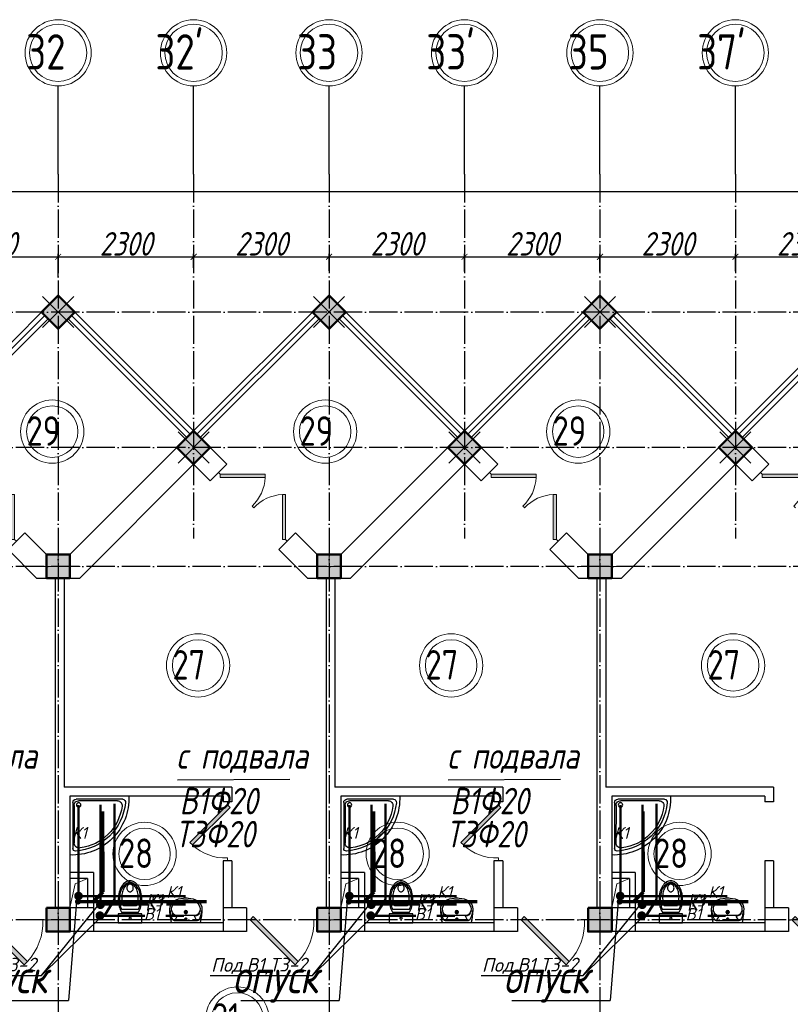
# Model space of a CAD drawing. Extents: x -4445 to 1909585, y 1860 to 289234.
# Tile 81 of 110: x 532863 to 545949, y 248593 to 265310. Entities that reach past the tile are written whole.
import ezdxf

# ---------------------------------------------------------------- set-up
doc = ezdxf.new("R2010")
doc.units = 0
doc.header["$LTSCALE"] = 0.5
doc.header["$MEASUREMENT"] = 0
doc.header["$PDMODE"] = 34
doc.header["$PDSIZE"] = 3
doc.linetypes.add('ACAD_ISO04W100', pattern=[30, 24, -3, 0, -3])
doc.layers.get('0').update_dxf_attribs({"linetype": 'CONTINUOUS', "lineweight": 18})
doc.layers.get('DEFPOINTS').update_dxf_attribs({"color": 2, "linetype": 'CONTINUOUS', "lineweight": 13})
for name, color, linetype in [('kolonn', 7, 'CONTINUOUS'), ('os', 3, 'CONTINUOUS'), ('su', 7, 'CONTINUOUS')]:
    doc.layers.add(name, color=color, linetype=linetype)
doc.layers.add('ВК', color=7, linetype='CONTINUOUS', lineweight=25)
doc.layers.add('К1', color=24, linetype='бытовая канализация', lineweight=70)
doc.styles.get("Standard").update_dxf_attribs({"font": 'spds.shx', "oblique": 15})
doc.styles.add('style1', font='isocpeui.ttf', dxfattribs={"height": 80})
doc.styles.add('Констр', font='isocpeui.ttf')
doc.linetypes.add('бытовая канализация', pattern='A,5,-0.5,["К1",Standard,S=0.7,R=0,X=0,Y=-0.35],-2', length=7.5)
doc.dimstyles.new('ISO-25', dxfattribs={"dimtxt": 400, "dimasz": 100, "dimexe": 50, "dimexo": 50, "dimgap": 20, "dimtad": 1, "dimdec": 0, "dimtxsty": 'Standard', "dimblk": 'ARCHTICK', "dimcen": 20, "dimclrd": 1, "dimclre": 1, "dimadec": 0, "dimazin": 0, "dimtfac": 1, "dimtdec": 0, "dimtmove": 0, "dimatfit": 3, "dimldrblk": 'ARCHTICK', "dimfxl": 1, "dimarcsym": 0})

# ---------------------------------------------------------------- blocks, each defined once
blk = doc.blocks.new('jfgjhsdf')
blk.add_hatch(color=1).paths.add_polyline_path([(-593, 731), (-637, 687), (0, 50), (44, 94)])
at = {"color": 1}
for p, q in [((0, 1000), (0, 950)), ((0, 50), (0, 0))]:
    blk.add_line(p, q, dxfattribs=at)
blk.add_lwpolyline([(0, 50), (-637, 687), (-593, 731), (44, 94), (0, 50)], dxfattribs=at)
blk.add_arc((-33, 130), 821, 87.662, 132.9147, dxfattribs=at)
blk = doc.blocks.new('ghsdd')
at = {"ltscale": 50}
h = blk.add_hatch(color=256, dxfattribs=at)
h.paths.add_polyline_path([(0, 200), (-200, 200), (-200, 0), (0, 0)])
h.paths.add_polyline_path([(200, 0), (200, 200), (0, 200), (0, 0)])
h.paths.add_polyline_path([(0, 0), (-200, 0), (-200, -200), (0, -200)])
h.paths.add_polyline_path([(0, 0), (0, -200), (200, -200), (200, 0)])
at = {"lineweight": 0}
for p, q in [((0, -374), (0, 374)), ((-374, 0), (374, 0))]:
    blk.add_line(p, q, dxfattribs=at)
at = {"lineweight": 50, "ltscale": 50}
blk.add_lwpolyline([(200, 200), (200, -200), (-200, -200), (-200, 200), (200, 200)], dxfattribs=at)
blk = doc.blocks.new('_ArchTick')
at = {"color": 0, "linetype": 'ByBlock', "const_width": 0.15}
blk.add_lwpolyline([(-0.5, -0.5), (0.5, 0.5)], dxfattribs=at)
blk = doc.blocks.new('*D2681')
at = {"color": 1, "lineweight": -2, "transparency": 16777216}
for p, q in [((531216, 260919), (531216, 261334)), ((533516, 260935), (533516, 261334)), ((531216, 261284), (533516, 261284))]:
    blk.add_line(p, q, dxfattribs=at)
at = {"layer": 'DEFPOINTS', "color": 0, "transparency": 16777216}
for p in [(533516, 261284), (531216, 260869), (533516, 260885)]:
    blk.add_point(p, dxfattribs=at)
at = {"color": 1, "lineweight": -2, "transparency": 16777216, "xscale": 100, "yscale": 100, "zscale": 100, "rotation": 180}
blk.add_blockref('_ArchTick', (531216, 261284), dxfattribs=at)
at = {"color": 1, "lineweight": -2, "transparency": 16777216, "xscale": 100, "yscale": 100, "zscale": 100}
blk.add_blockref('_ArchTick', (533516, 261284), dxfattribs=at)
at = {"color": 0, "transparency": 16777216, "insert": (532366, 261504), "char_height": 400, "attachment_point": 5}
blk.add_mtext('2300', dxfattribs=at)
blk = doc.blocks.new('*D2682')
at = {"color": 1, "lineweight": -2, "transparency": 16777216}
for p, q in [((533516, 260935), (533516, 261334)), ((535816, 261096), (535816, 261334)), ((533516, 261284), (535816, 261284))]:
    blk.add_line(p, q, dxfattribs=at)
at = {"layer": 'DEFPOINTS', "color": 0, "transparency": 16777216}
for p in [(535816, 261284), (535816, 261046), (533516, 260885)]:
    blk.add_point(p, dxfattribs=at)
at = {"color": 1, "lineweight": -2, "transparency": 16777216, "xscale": 100, "yscale": 100, "zscale": 100, "rotation": 180}
blk.add_blockref('_ArchTick', (533516, 261284), dxfattribs=at)
at = {"color": 1, "lineweight": -2, "transparency": 16777216, "xscale": 100, "yscale": 100, "zscale": 100}
blk.add_blockref('_ArchTick', (535816, 261284), dxfattribs=at)
at = {"color": 0, "transparency": 16777216, "insert": (534666, 261504), "char_height": 400, "attachment_point": 5}
blk.add_mtext('2300', dxfattribs=at)
blk = doc.blocks.new('*D2683')
at = {"color": 1, "lineweight": -2, "transparency": 16777216}
for p, q in [((535816, 261096), (535816, 261334)), ((538116, 261048), (538116, 261334)), ((535816, 261284), (538116, 261284))]:
    blk.add_line(p, q, dxfattribs=at)
at = {"layer": 'DEFPOINTS', "color": 0, "transparency": 16777216}
for p in [(538116, 261284), (535816, 261046), (538116, 260998)]:
    blk.add_point(p, dxfattribs=at)
at = {"color": 1, "lineweight": -2, "transparency": 16777216, "xscale": 100, "yscale": 100, "zscale": 100, "rotation": 180}
blk.add_blockref('_ArchTick', (535816, 261284), dxfattribs=at)
at = {"color": 1, "lineweight": -2, "transparency": 16777216, "xscale": 100, "yscale": 100, "zscale": 100}
blk.add_blockref('_ArchTick', (538116, 261284), dxfattribs=at)
at = {"color": 0, "transparency": 16777216, "insert": (536966, 261504), "char_height": 400, "attachment_point": 5}
blk.add_mtext('2300', dxfattribs=at)
blk = doc.blocks.new('*D2684')
at = {"color": 1, "lineweight": -2, "transparency": 16777216}
for p, q in [((538116, 261048), (538116, 261334)), ((540416, 261032), (540416, 261334)), ((538116, 261284), (540416, 261284))]:
    blk.add_line(p, q, dxfattribs=at)
at = {"layer": 'DEFPOINTS', "color": 0, "transparency": 16777216}
for p in [(540416, 261284), (538116, 260998), (540416, 260982)]:
    blk.add_point(p, dxfattribs=at)
at = {"color": 1, "lineweight": -2, "transparency": 16777216, "xscale": 100, "yscale": 100, "zscale": 100, "rotation": 180}
blk.add_blockref('_ArchTick', (538116, 261284), dxfattribs=at)
at = {"color": 1, "lineweight": -2, "transparency": 16777216, "xscale": 100, "yscale": 100, "zscale": 100}
blk.add_blockref('_ArchTick', (540416, 261284), dxfattribs=at)
at = {"color": 0, "transparency": 16777216, "insert": (539266, 261504), "char_height": 400, "attachment_point": 5}
blk.add_mtext('2300', dxfattribs=at)
blk = doc.blocks.new('*D2685')
at = {"color": 1, "lineweight": -2, "transparency": 16777216}
for p, q in [((540416, 261032), (540416, 261334)), ((542716, 261032), (542716, 261334)), ((540416, 261284), (542716, 261284))]:
    blk.add_line(p, q, dxfattribs=at)
at = {"layer": 'DEFPOINTS', "color": 0, "transparency": 16777216}
for p in [(542716, 261284), (540416, 260982), (542716, 260982)]:
    blk.add_point(p, dxfattribs=at)
at = {"color": 1, "lineweight": -2, "transparency": 16777216, "xscale": 100, "yscale": 100, "zscale": 100, "rotation": 180}
blk.add_blockref('_ArchTick', (540416, 261284), dxfattribs=at)
at = {"color": 1, "lineweight": -2, "transparency": 16777216, "xscale": 100, "yscale": 100, "zscale": 100}
blk.add_blockref('_ArchTick', (542716, 261284), dxfattribs=at)
at = {"color": 0, "transparency": 16777216, "insert": (541566, 261504), "char_height": 400, "attachment_point": 5}
blk.add_mtext('2300', dxfattribs=at)
blk = doc.blocks.new('*D2686')
at = {"color": 1, "lineweight": -2, "transparency": 16777216}
for p, q in [((542716, 261032), (542716, 261334)), ((545016, 261042), (545016, 261334)), ((542716, 261284), (545016, 261284))]:
    blk.add_line(p, q, dxfattribs=at)
at = {"layer": 'DEFPOINTS', "color": 0, "transparency": 16777216}
for p in [(545016, 261284), (542716, 260982), (545016, 260992)]:
    blk.add_point(p, dxfattribs=at)
at = {"color": 1, "lineweight": -2, "transparency": 16777216, "xscale": 100, "yscale": 100, "zscale": 100, "rotation": 180}
blk.add_blockref('_ArchTick', (542716, 261284), dxfattribs=at)
at = {"color": 1, "lineweight": -2, "transparency": 16777216, "xscale": 100, "yscale": 100, "zscale": 100}
blk.add_blockref('_ArchTick', (545016, 261284), dxfattribs=at)
at = {"color": 0, "transparency": 16777216, "insert": (543866, 261504), "char_height": 400, "attachment_point": 5}
blk.add_mtext('2300', dxfattribs=at)
blk = doc.blocks.new('*D2687')
at = {"color": 1, "lineweight": -2, "transparency": 16777216}
for p, q in [((545016, 261042), (545016, 261334)), ((547316, 261042), (547316, 261334)), ((545016, 261284), (547316, 261284))]:
    blk.add_line(p, q, dxfattribs=at)
at = {"layer": 'DEFPOINTS', "color": 0, "transparency": 16777216}
for p in [(547316, 261284), (545016, 260992), (547316, 260992)]:
    blk.add_point(p, dxfattribs=at)
at = {"color": 1, "lineweight": -2, "transparency": 16777216, "xscale": 100, "yscale": 100, "zscale": 100, "rotation": 180}
blk.add_blockref('_ArchTick', (545016, 261284), dxfattribs=at)
at = {"color": 1, "lineweight": -2, "transparency": 16777216, "xscale": 100, "yscale": 100, "zscale": 100}
blk.add_blockref('_ArchTick', (547316, 261284), dxfattribs=at)
at = {"color": 0, "transparency": 16777216, "insert": (546166, 261504), "char_height": 400, "attachment_point": 5}
blk.add_mtext('2300', dxfattribs=at)
blk = doc.blocks.new('*D2693')
at = {"color": 1, "lineweight": -2, "transparency": 16777216}
for p, q in [((469316, 262255), (469316, 262440)), ((556516, 262390), (469316, 262390)), ((556516, 262255), (556516, 262440))]:
    blk.add_line(p, q, dxfattribs=at)
at = {"layer": 'DEFPOINTS', "color": 0, "transparency": 16777216}
for p in [(469316, 262390), (469316, 262205), (556516, 262205)]:
    blk.add_point(p, dxfattribs=at)
at = {"color": 1, "lineweight": -2, "transparency": 16777216, "xscale": 100, "yscale": 100, "zscale": 100, "rotation": 180}
blk.add_blockref('_ArchTick', (469316, 262390), dxfattribs=at)
at = {"color": 1, "lineweight": -2, "transparency": 16777216, "xscale": 100, "yscale": 100, "zscale": 100}
blk.add_blockref('_ArchTick', (556516, 262390), dxfattribs=at)
at = {"color": 0, "transparency": 16777216, "insert": (512916, 262625), "char_height": 400, "attachment_point": 5}
blk.add_mtext('87200', dxfattribs=at)
blk = doc.blocks.new('Podd_igl_as100x100')
for p, q in [((-54, 897), (-54, 104)), ((0, 1000), (0, 0)), ((-80, 808), (-80, 153)), ((0, 0), (-1000, 0)), ((-106, 50), (-891, 50)), ((-158, 74), (-799, 73))]:
    blk.add_line(p, q)
blk.add_circle((-152, 149), 37.8)
for centre, radius, start, end in [((-42, 42), 959, 87.5145, 182.4855), ((-22, 34), 914, 95.7508, 176.1666), ((-67, 71), 821, 97.4497, 172.9032), ((-160, 806), 80.2, 1.4931, 100.036), ((-109, 889), 55.4, 7.9715, 94.7418), ((-799, 157), 84.3, 169.7158, 269.999), ((-891, 93), 43.1, 176.352, 270.7469), ((-155, 149), 75.6, 267.8648, 3.2153), ((-107, 102), 52.6, 270.31, 1.996)]:
    blk.add_arc(centre, radius, start, end)
blk = doc.blocks.new('UM_8')
for p, q in [((244, 0), (-244, 0)), ((-182, -45), (-146, -110)), ((175, -30), (-175, -30)), ((142, -120), (-132, -120)), ((27, -61), (-27, -61)), ((0, -88), (0, -34)), ((0, -145), (0, -215)), ((182, -45), (146, -110)), ((35, -180), (-35, -180))]:
    blk.add_line(p, q)
for centre, radius in [((0, -180), 27), ((0, -61), 17), ((0, -180), 17)]:
    blk.add_circle(centre, radius)
for centre, radius, start, end in [((-244, 0), 0.5, 90, 167.3206), ((244, 0), 0.5, 12.6794, 90), ((894, -257), 1167, 167.3206, 178.6525), ((68, -206), 330, 154.5977, 180.3349), ((-104, -233), 138, 141.0504, 245.2718), ((-175, -90), 60, 90, 154.5977), ((-104, -233), 148, 141.0504, 147.7493), ((-139, -232), 123, 98.7111, 129.9424), ((-139, -232), 113, 86.1548, 129.9424), ((139, -232), 113, 50.0576, 93.8452), ((139, -232), 123, 50.0576, 81.2889), ((104, -233), 138, 294.7282, 38.9496), ((175, -90), 60, 25.4023, 90), ((104, -233), 148, 32.2507, 38.9496), ((-68, -206), 330, 359.6651, 25.4023), ((-894, -257), 1167, 1.3475, 12.6794), ((-104, -234), 169, 178.312, 234.1043), ((-273, -229), 0.5, 358.312, 358.6525), ((104, -234), 169, 305.8957, 1.688), ((273, -229), 0.5, 181.3475, 181.688), ((-27, -71), 347, 239.6448, 267.5368), ((-27, -71), 317, 244.8898, 267.5368), ((0, 80), 500, 265.1692, 274.8308), ((0, 80), 470, 265.1692, 274.8308), ((27, -71), 317, 272.4632, 300.3552), ((27, -71), 347, 272.4632, 300.3552)]:
    blk.add_arc(centre, radius, start, end)
blk = doc.blocks.new('UniTAZZ_3')
for p, q in [((-152, 200), (-152, -200)), ((0, 200), (-152, 200)), ((0, -200), (0, 200)), ((-293, -112), (-293, 112)), ((-230, -144), (-230, 144)), ((-178, -144), (-178, 144)), ((-152, -200), (0, -200))]:
    blk.add_line(p, q)
blk.add_circle((-76, 0), 17)
for centre, radius, start, end in [((-435, -148), 343, 104.7867, 122.5078), ((-397, -291), 491, 90, 104.7867), ((-399, -261), 441, 90, 104.7867), ((-399, -261), 441, 75.2133, 90), ((-397, -291), 491, 75.2133, 90), ((-359, -148), 343, 58.1489, 75.2133), ((-581, 0), 131, 146.9765, 180), ((-581, 0), 131, 180, 213.0235), ((-493, -57), 235, 122.5078, 146.9765), ((-564, 0), 117, 146.9765, 180), ((-575, 0), 87.7, 145.7058, 180), ((-575, 0), 87.7, 180, 214.2942), ((-485, -51), 211, 122.5078, 146.9765), ((-610, 0), 46, 153.6325, 180), ((-610, 0), 46, 180, 206.3675), ((-600, -5), 56.5, 129.8827, 153.6325), ((-507, -46), 170, 121.2723, 145.7058), ((-594, -12), 66, 109.092, 129.8827), ((-590, -23), 78.1, 90, 109.092), ((-433, -133), 308, 104.7867, 122.5078), ((-462, -121), 257, 104.1209, 121.2723), ((-590, -23), 78.1, 70.908, 90), ((-586, -12), 66, 50.1173, 70.908), ((-580, -5), 56.5, 26.3675, 50.1173), ((-571, 0), 46, 0, 26.3675), ((-571, 0), 46, 333.6325, 0), ((-432, -238), 378, 90, 104.1209), ((-432, -238), 378, 75.8791, 90), ((-403, -121), 257, 64.7964, 75.8791), ((-365, -133), 308, 63.9053, 75.2133), ((-493, 57), 235, 213.0235, 237.4922), ((-564, 0), 117, 180, 213.0235), ((-485, 51), 211, 213.0235, 237.4922), ((-600, 5), 56.5, 206.3675, 230.1173), ((-507, 47), 170, 214.2942, 238.7277), ((-594, 12), 66, 230.1173, 250.908), ((-435, 148), 343, 237.4922, 255.2133), ((-590, 24), 78.1, 250.908, 270), ((-433, 132), 308, 237.4922, 255.2133), ((-462, 121), 257, 238.7277, 255.8791), ((-590, 24), 78.1, 270, 289.092), ((-586, 12), 66, 289.092, 309.8827), ((-580, 5), 56.5, 309.8827, 333.6325), ((-432, 238), 378, 255.8791, 270), ((-399, 261), 441, 255.2133, 270), ((-432, 238), 378, 270, 284.1209), ((-399, 261), 441, 270, 284.7867), ((-403, 121), 257, 284.1209, 295.2036), ((-365, 132), 308, 284.7867, 296.0947), ((-359, 148), 343, 284.7867, 301.8511), ((-397, 291), 491, 255.2133, 270), ((-397, 291), 491, 270, 284.7867)]:
    blk.add_arc(centre, radius, start, end)

msp = doc.modelspace()

# ---------------------------------------------------------------- linework, layer by layer
for p, q in [((531215.854, 258328.622), (533515.854, 260628.622)), ((535815.854, 258328.622), (533515.854, 260628.622)), ((535815.854, 258328.622), (538115.854, 260628.622)), ((540415.854, 258328.622), (538115.854, 260628.622)), ((540415.854, 258328.622), (542715.854, 260628.622)), ((545015.854, 258328.622), (542715.854, 260628.622)), ((545015.854, 258328.622), (547315.854, 260628.622))]:
    msp.add_line(p, q)
at = {"color": 1}
for p, q in [((531272.423, 258272.053), (533289.58, 260289.21)), ((535759.286, 258272.053), (533742.129, 260289.21)), ((535872.423, 258272.053), (537889.58, 260289.21)), ((540359.286, 258272.053), (538342.129, 260289.21)), ((540472.423, 258272.053), (542489.58, 260289.21)), ((544959.286, 258272.053), (542942.129, 260289.21)), ((545072.423, 258272.053), (547089.58, 260289.21)), ((531328.991, 258215.485), (533346.149, 260232.642)), ((535702.717, 258215.485), (533685.56, 260232.642)), ((535928.991, 258215.485), (537946.149, 260232.642)), ((540302.717, 258215.485), (538285.56, 260232.642)), ((540528.991, 258215.485), (542546.149, 260232.642)), ((544902.717, 258215.485), (542885.56, 260232.642)), ((545128.991, 258215.485), (547146.149, 260232.642))]:
    msp.add_line(p, q, dxfattribs=at)
at = {"lineweight": 30}
for p, q in [((533715.854, 256228.622), (535815.854, 258328.622)), ((536381.54, 257762.936), (535815.854, 258328.622)), ((538315.854, 256228.622), (540415.854, 258328.622)), ((540981.54, 257762.936), (540415.854, 258328.622)), ((542915.854, 256228.622), (545015.854, 258328.622)), ((545581.54, 257762.936), (545015.854, 258328.622)), ((533881.54, 255828.622), (535815.854, 257762.936)), ((536098.697, 257480.094), (535815.854, 257762.936)), ((536098.697, 257480.094), (536381.54, 257762.936)), ((538481.54, 255828.622), (540415.854, 257762.936)), ((540698.697, 257480.094), (540415.854, 257762.936)), ((540698.697, 257480.094), (540981.54, 257762.936)), ((543081.54, 255828.622), (545015.854, 257762.936)), ((545298.697, 257480.094), (545015.854, 257762.936)), ((545298.697, 257480.094), (545581.54, 257762.936)), ((532665.423, 256313.367), (532948.266, 256596.21)), ((533315.854, 256228.622), (532948.266, 256596.21)), ((537265.423, 256313.367), (537548.266, 256596.21)), ((537915.854, 256228.622), (537548.266, 256596.21)), ((541865.423, 256313.367), (542148.266, 256596.21)), ((542515.854, 256228.622), (542148.266, 256596.21)), ((533150.169, 255828.622), (532665.423, 256313.367)), ((537750.169, 255828.622), (537265.423, 256313.367)), ((542350.169, 255828.622), (541865.423, 256313.367)), ((533315.854, 256228.622), (533715.854, 256228.622)), ((537915.854, 256228.622), (538315.854, 256228.622)), ((542515.854, 256228.622), (542915.854, 256228.622)), ((533150.169, 255828.622), (533881.54, 255828.622)), ((533465.854, 255828.622), (533465.854, 250228.622)), ((533615.854, 255828.622), (533615.854, 252278.622)), ((537750.169, 255828.622), (538481.54, 255828.622)), ((538065.854, 255828.622), (538065.854, 250228.622)), ((538215.854, 255828.622), (538215.854, 252278.622)), ((542350.169, 255828.622), (543081.54, 255828.622)), ((542665.854, 255828.622), (542665.854, 250228.622)), ((542815.854, 255828.622), (542815.854, 252278.622)), ((536465.854, 252278.622), (533615.854, 252278.622)), ((536465.854, 252278.622), (536465.854, 252028.622)), ((541065.854, 252278.622), (538215.854, 252278.622)), ((541065.854, 252278.622), (541065.854, 252028.622)), ((545665.854, 252278.622), (542815.854, 252278.622)), ((545665.854, 252278.622), (545665.854, 252028.622)), ((533715.854, 252128.622), (533715.854, 250228.622)), ((536315.854, 252128.622), (533715.854, 252128.622)), ((536315.854, 252128.622), (536315.854, 252028.622)), ((540915.854, 252128.622), (538315.854, 252128.622)), ((538315.854, 252128.622), (538315.854, 250228.622)), ((540915.854, 252128.622), (540915.854, 252028.622)), ((542915.854, 252128.622), (542915.854, 250228.622)), ((545515.854, 252128.622), (542915.854, 252128.622)), ((545515.854, 252128.622), (545515.854, 252028.622)), ((536465.854, 252028.622), (536315.854, 252028.622)), ((541065.854, 252028.622), (540915.854, 252028.622)), ((545665.854, 252028.622), (545515.854, 252028.622)), ((536315.854, 251028.622), (536315.854, 249828.622)), ((536465.854, 251028.622), (536315.854, 251028.622)), ((536465.854, 251028.622), (536465.854, 250228.622)), ((541065.854, 251028.622), (540915.854, 251028.622)), ((540915.854, 251028.622), (540915.854, 249828.622)), ((541065.854, 251028.622), (541065.854, 250228.622)), ((545515.854, 251028.622), (545515.854, 249828.622)), ((545665.854, 251028.622), (545515.854, 251028.622)), ((545665.854, 251028.622), (545665.854, 250228.622)), ((534115.854, 250828.622), (533715.854, 250828.622)), ((534115.854, 250828.622), (534115.854, 249828.622)), ((538715.854, 250828.622), (538315.854, 250828.622)), ((538715.854, 250828.622), (538715.854, 249828.622)), ((543315.854, 250828.622), (542915.854, 250828.622)), ((543315.854, 250828.622), (543315.854, 249828.622)), ((534015.854, 250728.622), (533715.854, 250728.622)), ((534015.854, 250728.622), (534015.854, 250228.622)), ((538615.854, 250728.622), (538315.854, 250728.622)), ((538615.854, 250728.622), (538615.854, 250228.622)), ((543215.854, 250728.622), (542915.854, 250728.622)), ((543215.854, 250728.622), (543215.854, 250228.622)), ((533315.854, 250228.622), (533315.854, 249828.622)), ((534115.854, 250228.622), (533315.854, 250228.622)), ((536715.854, 250228.622), (536315.854, 250228.622)), ((536715.854, 250228.622), (536715.854, 249828.622)), ((538715.854, 250228.622), (537915.854, 250228.622)), ((537915.854, 250228.622), (537915.854, 249828.622)), ((541315.854, 250228.622), (540915.854, 250228.622)), ((541315.854, 250228.622), (541315.854, 249828.622)), ((542515.854, 250228.622), (542515.854, 249828.622)), ((543315.854, 250228.622), (542515.854, 250228.622)), ((545915.854, 250228.622), (545515.854, 250228.622)), ((545915.854, 250228.622), (545915.854, 249828.622)), ((536315.854, 249978.622), (534115.854, 249978.622)), ((540915.854, 249978.622), (538715.854, 249978.622)), ((545515.854, 249978.622), (543315.854, 249978.622)), ((536715.854, 249828.622), (533315.854, 249828.622)), ((541315.854, 249828.622), (537915.854, 249828.622)), ((545915.854, 249828.622), (542515.854, 249828.622))]:
    msp.add_line(p, q, dxfattribs=at)
for points in [[(533233.012, 260345.779), (533515.854, 260628.622), (533798.697, 260345.779), (533515.854, 260062.936)], [(537833.012, 260345.779), (538115.854, 260628.622), (538398.697, 260345.779), (538115.854, 260062.936)], [(542433.012, 260345.779), (542715.854, 260628.622), (542998.697, 260345.779), (542715.854, 260062.936)]]:
    msp.add_lwpolyline(points, close=True, dxfattribs=at)
for points in [[(533715.854, 250228.622), (533804.026, 250640.401), (534015.854, 250728.622)], [(538315.854, 250228.622), (538404.026, 250640.401), (538615.854, 250728.622)], [(542915.854, 250228.622), (543004.026, 250640.401), (543215.854, 250728.622)]]:
    msp.add_lwpolyline(points)
at = {"color": 1}
for centre, radius in [((533415.34, 258316.12), 537.019), ((538050.649, 258316.12), 537.019), ((542347.973, 258316.12), 537.019), ((533415.34, 258316.12), 437.019), ((538050.649, 258316.12), 437.019), ((542347.973, 258316.12), 437.019), ((535892.465, 254346.354), 537.019), ((535892.465, 254346.354), 437.019), ((540189.79, 254346.354), 537.019), ((540189.79, 254346.354), 437.019), ((544977.869, 254346.354), 537.019), ((544977.869, 254346.354), 437.019), ((534983.92, 251146.744), 537.019), ((539281.244, 251146.744), 537.019), ((544069.324, 251146.744), 537.019), ((534983.92, 251146.744), 437.019), ((539281.244, 251146.744), 437.019), ((544069.324, 251146.744), 437.019), ((536560.887, 248351.973), 537.019), ((536560.887, 248351.973), 437.019)]:
    msp.add_circle(centre, radius, dxfattribs=at)
at = {"layer": 'os', "color": 0}
for p, q in [((533515.854, 262684.873), (533515.854, 264184.873)), ((535815.854, 262684.873), (535815.854, 264184.873)), ((538115.854, 262684.873), (538115.854, 264184.873)), ((540415.854, 262684.873), (540415.854, 264184.873)), ((542715.854, 262684.873), (542715.854, 264184.873)), ((545015.854, 262684.873), (545015.854, 264184.873))]:
    msp.add_line(p, q, dxfattribs=at)
at = {"layer": 'os', "color": 3, "linetype": 'ACAD_ISO04W100', "ltscale": 40}
for p, q in [((533515.854, 262684.873), (533515.854, 201461.156)), ((535815.854, 262684.873), (535815.854, 256500.141)), ((538115.854, 262684.873), (538115.854, 201461.156)), ((540415.854, 262684.873), (540415.854, 256500.141)), ((542715.854, 262684.873), (542715.854, 201461.156)), ((545015.854, 262684.873), (545015.854, 256500.141)), ((558481.194, 260343.622), (467065.931, 260343.622)), ((558481.194, 258043.622), (467065.931, 258043.622)), ((558481.194, 256028.622), (467065.931, 256028.622)), ((558481.194, 250028.622), (467065.931, 250028.622))]:
    msp.add_line(p, q, dxfattribs=at)
at = {"layer": 'os', "color": 0, "lineweight": 0}
for centre, radius in [((533515.854, 264747.373), 562.5), ((535815.854, 264747.373), 562.5), ((538115.854, 264747.373), 562.5), ((540415.854, 264747.373), 562.5), ((542715.854, 264747.373), 562.5), ((545015.854, 264747.373), 562.5), ((533515.854, 264747.373), 487.5), ((535815.854, 264747.373), 487.5), ((538115.854, 264747.373), 487.5), ((540415.854, 264747.373), 487.5), ((542715.854, 264747.373), 487.5), ((545015.854, 264747.373), 487.5)]:
    msp.add_circle(centre, radius, dxfattribs=at)
at = {"layer": 'ВК', "color": 7, "ltscale": 10}
for p, q in [((533234.104, 249082.563), (534234.006, 250322.66)), ((537834.104, 249082.563), (538834.006, 250322.66)), ((542434.104, 249082.563), (543434.006, 250322.66)), ((534262.725, 250096.239), (533234.104, 249082.563)), ((538862.725, 250096.239), (537834.104, 249082.563)), ((543462.725, 250096.239), (542434.104, 249082.563))]:
    msp.add_line(p, q, dxfattribs=at)
at = {"layer": 'ВК', "color": 7, "ltscale": 30}
for p, q in [((531499.122, 249082.563), (533234.104, 249082.563)), ((536099.122, 249082.563), (537834.104, 249082.563)), ((540699.122, 249082.563), (542434.104, 249082.563))]:
    msp.add_line(p, q, dxfattribs=at)
at = {"layer": 'ВК', "color": 34, "lineweight": 50, "ltscale": 10}
for points in [[(533863.29, 251976.608), (533863.29, 250420.775)], [(538463.29, 251976.608), (538463.29, 250420.775)], [(543063.29, 251976.608), (543063.29, 250420.775)], [(533859.915, 250426.747), (535679.247, 250426.747)], [(538459.915, 250426.747), (540279.247, 250426.747)], [(543059.915, 250426.747), (544879.247, 250426.747)]]:
    msp.add_lwpolyline(points, dxfattribs=at)
at = {"layer": 'ВК', "color": 1, "lineweight": 50, "ltscale": 10}
for points in [[(534236.36, 250287.263), (534236.36, 251977.152)], [(538836.36, 250287.263), (538836.36, 251977.152)], [(543436.36, 250287.263), (543436.36, 251977.152)], [(534234.006, 250285.147), (535041.049, 250285.147)], [(535353.832, 250285.147), (535678.625, 250285.147)], [(538834.006, 250285.147), (539641.049, 250285.147)], [(539953.832, 250285.147), (540278.625, 250285.147)], [(543434.006, 250285.147), (544241.049, 250285.147)], [(544553.832, 250285.147), (544878.625, 250285.147)]]:
    msp.add_lwpolyline(points, dxfattribs=at)
at = {"layer": 'ВК', "color": 5, "lineweight": 50, "ltscale": 10}
for points in [[(534306.733, 250106.405), (534474.693, 250371.72), (534474.693, 251996.104)], [(538906.733, 250106.405), (539074.693, 250371.72), (539074.693, 251996.104)], [(543506.733, 250106.405), (543674.693, 250371.72), (543674.693, 251996.104)], [(534230.004, 250097.295), (534987.57, 250097.295)], [(535345.732, 250097.295), (535649.95, 250097.295)], [(538830.004, 250097.295), (539587.57, 250097.295)], [(539945.732, 250097.295), (540249.95, 250097.295)], [(543430.004, 250097.295), (544187.57, 250097.295)], [(544545.732, 250097.295), (544849.95, 250097.295)]]:
    msp.add_lwpolyline(points, dxfattribs=at)
at = {"layer": 'ВК', "color": 34, "ltscale": 30, "const_width": 69.97}
for points in [[(533823.582, 250431.414, 1), (533899.636, 250431.852, 1)], [(538423.582, 250431.414, 1), (538499.636, 250431.852, 1)], [(543023.582, 250431.414, 1), (543099.636, 250431.852, 1)]]:
    msp.add_lwpolyline(points, format="xyb", close=True, dxfattribs=at)
at = {"layer": 'ВК', "color": 1, "ltscale": 10, "const_width": 74.975}
for points in [[(534196.493, 250285.147, 1), (534271.518, 250285.147, 1)], [(538796.493, 250285.147, 1), (538871.518, 250285.147, 1)], [(543396.493, 250285.147, 1), (543471.518, 250285.147, 1)]]:
    msp.add_lwpolyline(points, format="xyb", close=True, dxfattribs=at)
at = {"layer": 'ВК', "color": 5, "ltscale": 10, "const_width": 74.975}
for points in [[(534187.7, 250096.239, 1), (534262.725, 250096.239, 1)], [(538787.7, 250096.239, 1), (538862.725, 250096.239, 1)], [(543387.7, 250096.239, 1), (543462.725, 250096.239, 1)]]:
    msp.add_lwpolyline(points, format="xyb", close=True, dxfattribs=at)
at = {"layer": 'К1', "color": 0, "lineweight": 25}
for p, q in [((537447.443, 252410.188), (535540.398, 252399.312)), ((542047.443, 252410.188), (540140.398, 252399.312))]:
    msp.add_line(p, q, dxfattribs=at)
at = {"layer": 'К1'}
for p, q in [((534282.031, 250502.603), (534274.777, 251864.782)), ((538882.031, 250502.603), (538874.777, 251864.782)), ((543457.031, 250502.603), (543449.777, 251864.782)), ((534115.854, 250335.857), (534282.031, 250502.603)), ((538715.854, 250335.857), (538882.031, 250502.603)), ((543290.854, 250335.857), (543457.031, 250502.603)), ((533851.179, 250335.857), (536033.932, 250335.857)), ((538451.179, 250335.857), (540633.932, 250335.857)), ((543051.179, 250335.857), (545233.932, 250335.857))]:
    msp.add_line(p, q, dxfattribs=at)
at = {"layer": 'К1', "color": 18, "lineweight": 25, "true_color": 0x000000}
for p, q in [((533826.179, 250335.857), (533689.147, 248658.863)), ((538426.179, 250335.857), (538289.147, 248658.863)), ((543026.179, 250335.857), (542889.147, 248658.863)), ((532019.088, 248657.485), (533689.147, 248658.863)), ((536619.088, 248657.485), (538289.147, 248658.863)), ((541219.088, 248657.485), (542889.147, 248658.863))]:
    msp.add_line(p, q, dxfattribs=at)
at = {"layer": 'К1', "const_width": 50}
for points in [[(533826.179, 250335.857, 1), (533876.179, 250335.857, 1)], [(538426.179, 250335.857, 1), (538476.179, 250335.857, 1)], [(543026.179, 250335.857, 1), (543076.179, 250335.857, 1)]]:
    msp.add_lwpolyline(points, format="xyb", close=True, dxfattribs=at)

# ---------------------------------------------------------------- block references
for p, xscale, yscale, zscale, rotation in [((536240.118, 257621.515), 0.8461538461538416, 0.8461538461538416, 0.8461538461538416, 225.0000000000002), ((540840.118, 257621.515), 0.8461538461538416, 0.8461538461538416, 0.8461538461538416, 225.0000000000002), ((545440.118, 257621.515), 0.8461538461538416, 0.8461538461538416, 0.8461538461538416, 225.0000000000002), ((532806.845, 256454.789), -0.8461538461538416, 0.8461538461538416, 0.8461538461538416, 45.00000000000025), ((537406.845, 256454.789), -0.8461538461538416, 0.8461538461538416, 0.8461538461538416, 45.00000000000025), ((542006.845, 256454.789), -0.8461538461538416, 0.8461538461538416, 0.8461538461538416, 45.00000000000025), ((532115.854, 250028.622), -1.2, 1.2, 1.2, 270), ((536715.854, 250028.622), -1.2, 1.2, 1.2, 270), ((541315.854, 250028.622), -1.2, 1.2, 1.2, 270), ((545915.854, 250028.622), -1.2, 1.2, 1.2, 270)]:
    msp.add_blockref('jfgjhsdf', p, dxfattribs=dict(xscale=xscale, yscale=yscale, zscale=zscale, rotation=rotation))
at = {"xscale": -1, "rotation": 180}
for p in [(536390.854, 252028.622), (540990.854, 252028.622)]:
    msp.add_blockref('jfgjhsdf', p, dxfattribs=at)
at = {"layer": 'kolonn', "rotation": 45}
for p in [(533515.854, 260345.779), (538115.854, 260345.779), (542715.854, 260345.779)]:
    msp.add_blockref('ghsdd', p, dxfattribs=at)
at = {"layer": 'kolonn', "xscale": -1, "rotation": 315}
for p in [(535815.854, 258045.779), (540415.854, 258045.779), (545015.854, 258045.779)]:
    msp.add_blockref('ghsdd', p, dxfattribs=at)
at = {"layer": 'kolonn', "xscale": -1}
for p in [(533515.854, 256028.622), (538115.854, 256028.622), (542715.854, 256028.622), (533515.854, 250028.622), (538115.854, 250028.622), (542715.854, 250028.622)]:
    msp.add_blockref('ghsdd', p, dxfattribs=at)
at = {"layer": 'su', "xscale": -1}
for name, p, rotation in [('Podd_igl_as100x100', (533715.854, 252128.622), 270), ('Podd_igl_as100x100', (538315.854, 252128.622), 270), ('Podd_igl_as100x100', (542915.854, 252128.622), 270), ('UM_8', (535684.751, 249978.622), 180), ('UM_8', (540284.751, 249978.622), 180), ('UM_8', (544884.751, 249978.622), 180)]:
    msp.add_blockref(name, p, dxfattribs=dict(at, rotation=rotation))
at = {"layer": 'su', "rotation": 270}
for p in [(534737.047, 249978.622), (539338.372, 249978.622), (543919.324, 249978.622)]:
    msp.add_blockref('UniTAZZ_3', p, dxfattribs=at)

# ---------------------------------------------------------------- texts
at = {"ltscale": 50}
for s, p in [('32', (532972, 264463.714)), ("32'", (535166.105, 264463.714)), ('33', (537572, 264463.714)), ("33'", (539766.105, 264463.714)), ('35', (542172, 264463.714)), ("37'", (544366.105, 264463.714))]:
    msp.add_text(s, height=600, dxfattribs=at).set_placement(p)
at = {"color": 1}
for s, p in [('29', (532979.632, 258076.58)), ('29', (537614.941, 258076.58)), ('29', (541912.265, 258076.58)), ('27', (535456.758, 254106.814)), ('27', (539754.082, 254106.814)), ('27', (544542.161, 254106.814)), ('28', (534548.212, 250907.204)), ('28', (538845.537, 250907.204)), ('28', (543633.616, 250907.204)), ('21', (536125.18, 248112.433))]:
    msp.add_text(s, height=500, dxfattribs=at).set_placement(p)
at = {"style": 'style1', "width": 0.8}
for s, height, p in [('с подвала', 449.2125, (530926.281, 252591.531)), ('с подвала', 449.2125, (535526.281, 252591.531)), ('с подвала', 449.2125, (540126.281, 252591.531)), ('В1Ф20', 449.2125, (535578.472, 251819.246)), ('В1Ф20', 449.2125, (540178.472, 251819.246)), ('Т3Ф20', 449.2125, (535502.48, 251257.408)), ('Т3Ф20', 449.2125, (540102.48, 251257.408)), ('К1', 287.496, (534993.719, 250180.975)), ('К1', 287.496, (539593.719, 250180.975)), ('К1', 287.496, (544193.719, 250180.975)), ('опуск', 574.992, (531879.62, 248779.873)), ('опуск', 574.992, (536479.62, 248779.873)), ('опуск', 574.992, (541079.62, 248779.873))]:
    msp.add_text(s, height=height, dxfattribs=at).set_placement(p)
at = {"layer": 'ВК', "color": 34, "ltscale": 30, "style": 'Констр'}
for p in [(533753.766, 251400.999), (538353.766, 251400.999), (542953.766, 251400.999), (535355.481, 250399.255), (539955.481, 250399.255), (544555.481, 250399.255)]:
    msp.add_text('К1', height=200, rotation=0.3301303, dxfattribs=at).set_placement(p)
at = {"layer": 'ВК', "color": 1, "ltscale": 30, "style": 'Констр'}
for p in [(535022.517, 250252.1), (539622.517, 250252.1), (544222.517, 250252.1)]:
    msp.add_text('Т3', height=200, rotation=0.3301303, dxfattribs=at).set_placement(p)
at = {"layer": 'ВК', "color": 5, "ltscale": 30, "style": 'Констр'}
for p in [(534975.218, 250024.962), (539575.218, 250024.962), (544175.218, 250024.962)]:
    msp.add_text('В1', height=200, rotation=0.3301303, dxfattribs=at).set_placement(p)
at = {"layer": 'ВК', "color": 7, "ltscale": 30, "style": 'Констр'}
for p in [(531512.301, 249143.254), (536112.301, 249143.254), (540712.301, 249143.254)]:
    msp.add_text('Под.В1,Т3-2', height=230.85, rotation=0.3301303, dxfattribs=at).set_placement(p)

# ---------------------------------------------------------------- dimensions: what is measured, and where the dimension line sits
dim = msp.add_linear_dim(base=(469315.854, 262389.591), p1=(556515.854, 262204.796), p2=(469315.854, 262204.796), dimstyle='ISO-25')
dim.commit()
dim.dimension.update_dxf_attribs({"geometry": '*D2693', "text_midpoint": (512915.854, 262625.083)})
for base, p1, p2, picture, middle in [((533515.854, 261283.534), (531215.854, 260869.175), (533515.854, 260885.207), '*D2681', (532365.854, 261503.534)), ((535815.854, 261283.534), (533515.854, 260885.207), (535815.854, 261045.654), '*D2682', (534665.854, 261503.534)), ((538115.854, 261283.534), (535815.854, 261045.654), (538115.854, 260997.555), '*D2683', (536965.854, 261503.534)), ((540415.854, 261283.534), (538115.854, 260997.555), (540415.854, 260981.522), '*D2684', (539265.854, 261503.534)), ((542715.854, 261283.534), (540415.854, 260981.522), (542715.854, 260981.522), '*D2685', (541565.854, 261503.534)), ((545015.854, 261283.534), (542715.854, 260981.522), (545015.854, 260992.083), '*D2686', (543865.854, 261503.534)), ((547315.854, 261283.534), (545015.854, 260992.083), (547315.854, 260992.083), '*D2687', (546165.854, 261503.534))]:
    dim = msp.add_linear_dim(base=base, p1=p1, p2=p2, dimstyle='ISO-25', override={"dimtmove": 1})
    dim.commit()
    dim.dimension.update_dxf_attribs({"geometry": picture, "text_midpoint": middle})

doc.saveas('drawing.dxf')
